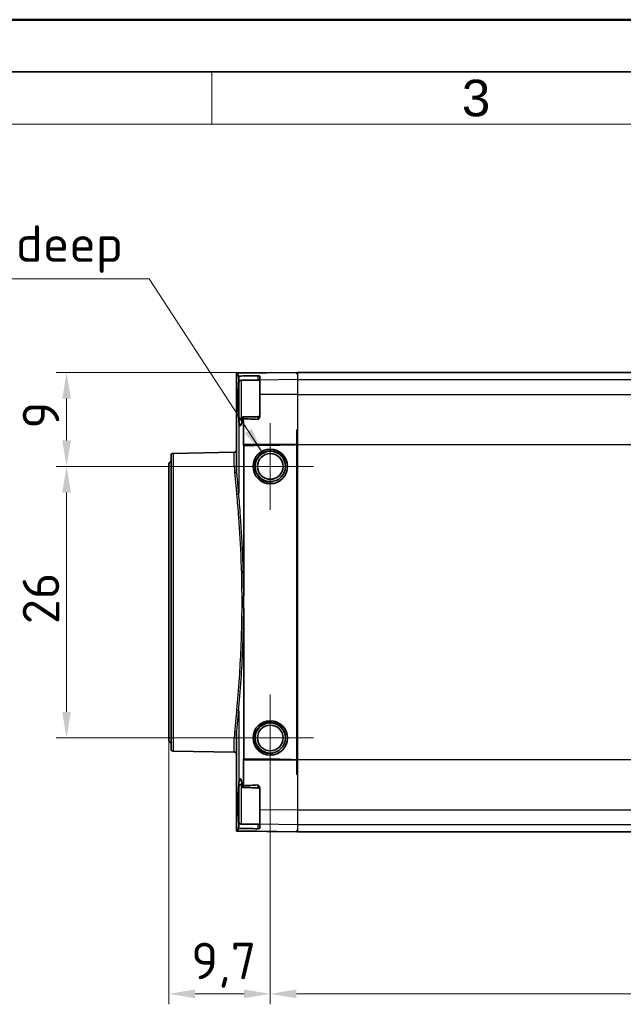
# Model space of a CAD drawing. Header units: millimetres. Extents: x 0 to 420, y 0 to 297.
# Tile 9 of 37: x 93 to 150, y 203 to 297. Entities that reach past the tile are written whole.
import ezdxf

# ---------------------------------------------------------------- set-up
doc = ezdxf.new("R2010")
doc.units = ezdxf.units.MM
doc.layers.get('0').update_dxf_attribs({"lineweight": 25})
for name, color, linetype, lineweight in [('001', 7, 'Continuous', 50), ('Bemaßung (ISO)', 7, 'Continuous', 18), ('Mittelpunktmarkierung (ISO)', 7, 'Continuous', 18), ('Sichtbar (ISO)', 7, 'Continuous', 35), ('Sichtbar schmal (ISO)', 7, 'Continuous', 25), ('Symbol (ISO)', 7, 'Continuous', 18)]:
    doc.layers.add(name, color=color, linetype=linetype, lineweight=lineweight)
doc.layers.add('Symbole(DIN)', color=3, linetype='Continuous', lineweight=25, true_color=0x00ff00)
doc.styles.add('Aktuell-DIN', font='arial.ttf')
doc.styles.add('Notiztext (DIN)', font='isocpeur.ttf')
doc.dimstyles.new('Standard (DIN)', dxfattribs={"dimtxt": 3.5, "dimasz": 2.5, "dimexe": 1, "dimexo": 0, "dimgap": 0.7, "dimtad": 1, "dimtoh": 1, "dimrnd": 1e-08, "dimtxsty": 'Notiztext (DIN)', "dimcen": 0.09, "dimdle": 10, "dimclrd": 256, "dimclre": 256, "dimclrt": 256, "dimazin": 2, "dimtfac": 0.514286, "dimtdec": 4, "dimtmove": 0, "dimatfit": 3, "dimfxl": 1, "dimtolj": 1, "dimlwd": -1, "dimlwe": -1, "dimarcsym": 0})
doc.dimstyles.new('Standard (DIN)$7', dxfattribs={"dimtxt": 3.5, "dimasz": 2.5, "dimexe": 1, "dimexo": 0, "dimgap": 0.7, "dimtad": 1, "dimtoh": 1, "dimrnd": 1e-08, "dimtxsty": 'Notiztext (DIN)', "dimcen": 0.09, "dimdle": 10, "dimclrd": 256, "dimclre": 256, "dimclrt": 256, "dimazin": 2, "dimtfac": 0.514286, "dimtdec": 4, "dimtmove": 0, "dimatfit": 3, "dimfxl": 1, "dimtolj": 1, "dimlwd": -1, "dimlwe": -1, "dimarcsym": 0})

# ---------------------------------------------------------------- blocks, each defined once
blk = doc.blocks.new('Ränder Basler-A3')
at = {"layer": '001'}
blk.add_line((0, 297), (420, 297), dxfattribs=at)
at = {"layer": '001', "color": 7, "linetype": 'Continuous', "lineweight": 35}
blk.add_line((5, 292), (415, 292), dxfattribs=at)
at = {"layer": '001', "color": 7, "linetype": 'Continuous', "lineweight": 18}
for p, q in [((111, 292), (111, 287)), ((10, 287), (410, 287))]:
    blk.add_line(p, q, dxfattribs=at)
at = {"layer": 'Symbole(DIN)', "color": 250, "true_color": 0x3f3f3f, "insert": (134.93, 289.477), "char_height": 3.5, "attachment_point": 4, "style": 'Aktuell-DIN'}
blk.add_mtext('\\fArial|b0|i0;3', dxfattribs=at)
blk = doc.blocks.new('*D37')
at = {"layer": 'Bemaßung (ISO)', "transparency": 16777216}
for p, q in [((116.593, 224.065), (116.593, 202.708)), ((196.793, 224.065), (196.793, 202.708)), ((119.093, 203.708), (194.293, 203.708))]:
    blk.add_line(p, q, dxfattribs=at)
for points in [[(119.093, 204.124), (119.093, 203.291), (116.593, 203.708)], [(194.293, 204.124), (194.293, 203.291), (196.793, 203.708)]]:
    blk.add_solid(points, dxfattribs=at)
at = {"layer": 'Defpoints', "color": 0, "transparency": 16777216}
for p in [(116.593, 224.065), (196.793, 224.065), (196.793, 203.708)]:
    blk.add_point(p, dxfattribs=at)
at = {"layer": 'Bemaßung (ISO)', "transparency": 16777216, "insert": (152.756, 208.608), "char_height": 3.5, "attachment_point": 1, "style": 'Notiztext (DIN)'}
blk.add_mtext('\\A1;80,2', dxfattribs=at)
blk = doc.blocks.new('*D38')
at = {"layer": 'Bemaßung (ISO)', "transparency": 16777216}
for p, q in [((106.893, 227.97), (106.893, 202.708)), ((116.593, 224.065), (116.593, 202.708)), ((109.393, 203.708), (114.093, 203.708))]:
    blk.add_line(p, q, dxfattribs=at)
for points in [[(109.393, 204.124), (109.393, 203.291), (106.893, 203.708)], [(114.093, 204.124), (114.093, 203.291), (116.593, 203.708)]]:
    blk.add_solid(points, dxfattribs=at)
at = {"layer": 'Defpoints', "color": 0, "transparency": 16777216}
for p in [(106.893, 227.97), (116.593, 224.065), (116.593, 203.708)]:
    blk.add_point(p, dxfattribs=at)
at = {"layer": 'Bemaßung (ISO)', "transparency": 16777216, "insert": (109.031, 208.608), "char_height": 3.5, "attachment_point": 1, "style": 'Notiztext (DIN)'}
blk.add_mtext('\\A1;9,7', dxfattribs=at)
blk = doc.blocks.new('*D41')
at = {"layer": 'Bemaßung (ISO)', "transparency": 16777216}
for p, q in [((116.593, 254.215), (96.093, 254.215)), ((97.093, 251.715), (97.093, 230.715)), ((116.593, 228.215), (96.093, 228.215))]:
    blk.add_line(p, q, dxfattribs=at)
for points in [[(96.676, 251.715), (97.51, 251.715), (97.093, 254.215)], [(96.676, 230.715), (97.51, 230.715), (97.093, 228.215)]]:
    blk.add_solid(points, dxfattribs=at)
at = {"layer": 'Defpoints', "color": 0, "transparency": 16777216}
for p in [(116.593, 254.215), (97.093, 228.215), (116.593, 228.215)]:
    blk.add_point(p, dxfattribs=at)
at = {"layer": 'Bemaßung (ISO)', "transparency": 16777216, "insert": (92.893, 239.115), "char_height": 3.5, "attachment_point": 1, "rotation": 90, "style": 'Notiztext (DIN)'}
blk.add_mtext('\\A1;26', dxfattribs=at)
blk = doc.blocks.new('*D45')
at = {"layer": 'Bemaßung (ISO)', "transparency": 16777216}
for p, q in [((119.193, 263.215), (96.093, 263.215)), ((97.093, 260.715), (97.093, 256.715)), ((116.593, 254.215), (96.093, 254.215))]:
    blk.add_line(p, q, dxfattribs=at)
for points in [[(96.676, 260.715), (97.51, 260.715), (97.093, 263.215)], [(96.676, 256.715), (97.51, 256.715), (97.093, 254.215)]]:
    blk.add_solid(points, dxfattribs=at)
at = {"layer": 'Defpoints', "color": 0, "transparency": 16777216}
for p in [(119.193, 263.215), (97.093, 254.215), (116.593, 254.215)]:
    blk.add_point(p, dxfattribs=at)
at = {"layer": 'Bemaßung (ISO)', "transparency": 16777216, "insert": (92.893, 257.84), "char_height": 3.5, "attachment_point": 1, "rotation": 90, "style": 'Notiztext (DIN)'}
blk.add_mtext('\\A1;9', dxfattribs=at)

msp = doc.modelspace()

# ---------------------------------------------------------------- linework, layer by layer
at = {"layer": 'Mittelpunktmarkierung (ISO)'}
for p, q in [((116.593, 258.365), (116.593, 250.065)), ((120.743, 254.215), (112.443, 254.215)), ((116.593, 232.365), (116.593, 224.065)), ((120.743, 228.215), (112.443, 228.215))]:
    msp.add_line(p, q, dxfattribs=at)
at = {"layer": 'Sichtbar (ISO)'}
for p, q in [((113.376, 263.139), (113.348, 263.139)), ((113.39, 263.14), (113.376, 263.139)), ((119.143, 263.215), (113.39, 263.14)), ((119.143, 263.215), (119.143, 263.198)), ((119.143, 263.198), (119.143, 263.084)), ((119.193, 263.199), (119.193, 263.215)), ((194.193, 263.215), (119.193, 263.215)), ((119.193, 263.084), (119.193, 263.199)), ((113.345, 263.007), (113.345, 254.377)), ((113.593, 258.865), (113.593, 262.265)), ((113.793, 262.465), (115.593, 262.465)), ((115.593, 262.482), (115.593, 262.853)), ((115.593, 261.101), (115.593, 262.482)), ((115.593, 259.08), (115.593, 261.101)), ((113.793, 258.665), (113.894, 258.665)), ((119.193, 257.715), (119.143, 257.714)), ((119.143, 257.714), (119.143, 256.326)), ((119.193, 256.326), (119.193, 257.715)), ((107.29, 255.469), (113.149, 255.571)), ((114.039, 256.326), (114.039, 256.324)), ((114.048, 242.307), (114.048, 256.23)), ((119.143, 256.324), (119.143, 256.326)), ((119.143, 256.313), (119.143, 256.324)), ((119.143, 256.313), (119.143, 226.118)), ((119.193, 256.326), (119.193, 226.105)), ((107.093, 227.162), (107.093, 255.269)), ((106.893, 227.97), (106.893, 254.46)), ((114.048, 226.201), (114.048, 240.124)), ((113.345, 228.054), (113.345, 219.424)), ((107.29, 226.962), (113.149, 226.86)), ((114.039, 226.107), (114.039, 226.105)), ((119.143, 226.107), (119.143, 226.118)), ((119.143, 226.105), (119.143, 226.107)), ((119.143, 226.105), (119.143, 224.717)), ((119.193, 224.715), (119.193, 226.105)), ((119.143, 224.717), (119.193, 224.715)), ((113.593, 220.165), (113.593, 223.565)), ((113.793, 223.765), (113.894, 223.765)), ((115.593, 221.33), (115.593, 223.351)), ((115.593, 219.949), (115.593, 221.33)), ((113.793, 219.965), (115.593, 219.965)), ((115.593, 219.578), (115.593, 219.949)), ((113.348, 219.292), (113.376, 219.292)), ((113.376, 219.292), (113.39, 219.291)), ((119.143, 219.216), (113.39, 219.291)), ((119.143, 219.347), (119.143, 219.233)), ((119.143, 219.233), (119.143, 219.216)), ((119.193, 219.232), (119.193, 219.347)), ((119.193, 219.215), (119.193, 219.232)), ((119.193, 219.215), (194.193, 219.215))]:
    msp.add_line(p, q, dxfattribs=at)
for centre, radius in [((116.593, 254.215), 1.65), ((116.593, 254.215), 1.45), ((116.593, 254.215), 1.23), ((116.593, 228.215), 1.65), ((116.593, 228.215), 1.45), ((116.593, 228.215), 1.23)]:
    msp.add_circle(centre, radius, dxfattribs=at)
for centre, start, end in [((113.793, 262.265), 90, 180), ((113.793, 258.865), 180, 270), ((115.393, 259.183), 270.71084, 0), ((113.145, 255.771), 271, 0), ((107.093, 254.46), 90, 180), ((107.293, 255.269), 91, 180), ((107.093, 227.97), 180, 270), ((107.293, 227.162), 180, 269), ((113.145, 226.66), 0, 89), ((113.793, 223.565), 90, 180), ((115.393, 223.248), 0, 89.28916), ((113.793, 220.165), 180, 270)]:
    msp.add_arc(centre, 0.2, start, end, dxfattribs=at)
for centre, major_axis, ratio, start_param, end_param in [((743.22, 230.814), (1553.747, 0), 0.022679, 1.984089, 1.984124), ((111.554, 256.324), (7.64, 0), 0.01309, 5.045056, 6.168713), ((111.554, 226.107), (7.64, 0), 0.01309, 0.114472, 1.238129), ((743.22, 251.617), (-1553.747, 0), 0.022679, 1.157468, 1.157503)]:
    msp.add_ellipse(centre, major_axis=major_axis, ratio=ratio, start_param=start_param, end_param=end_param, dxfattribs=at)
for points, knots in [([(113.345, 263.007), (113.345, 263.031), (113.346, 263.061), (113.347, 263.11), (113.348, 263.124), (113.348, 263.139)], [0.99079288, 0.99079288, 0.99079288, 0.99079288, 1.01750739, 1.01750739, 1.0272812, 1.0272812, 1.0272812, 1.0272812]), ([(113.545, 261.88), (113.548, 261.944), (113.552, 262.008), (113.559, 262.137), (113.562, 262.201), (113.566, 262.265)], [0, 0, 0, 0, 0.02313916, 0.02313916, 0.04635103, 0.04635103, 0.04635103, 0.04635103]), ([(113.569, 262.69), (113.568, 262.742), (113.565, 262.791), (113.561, 262.846), (113.559, 262.859), (113.558, 262.872)], [0.0004588, 0.0004588, 0.0004588, 0.0004588, 0.01759576, 0.01759576, 0.02373277, 0.02373277, 0.02373277, 0.02373277]), ([(113.569, 262.351), (113.571, 262.392), (113.572, 262.435), (113.572, 262.521), (113.572, 262.563), (113.571, 262.633), (113.57, 262.662), (113.569, 262.69)], [0.004726, 0.004726, 0.004726, 0.004726, 0.01800862, 0.01800862, 0.03057725, 0.03057725, 0.03956399, 0.03956399, 0.03956399, 0.03956399]), ([(115.593, 262.853), (115.593, 262.861), (115.583, 262.869), (115.541, 262.887), (115.503, 262.896), (115.456, 262.904), (115.444, 262.905), (115.426, 262.907), (115.42, 262.907), (115.406, 262.908), (115.399, 262.908), (115.392, 262.908)], [0, 0, 0, 0, 0.01503811, 0.01503811, 0.03741187, 0.03741187, 0.04687079, 0.04687079, 0.05200051, 0.05200051, 0.05682005, 0.05682005, 0.05682005, 0.05682005]), ([(113.569, 258.792), (113.551, 259.005), (113.537, 259.259), (113.518, 259.811), (113.513, 260.101), (113.511, 260.671), (113.513, 260.947), (113.523, 261.378), (113.529, 261.539), (113.538, 261.736), (113.54, 261.779), (113.543, 261.851), (113.545, 261.872), (113.545, 261.88)], [0.0002384, 0.0002384, 0.0002384, 0.0002384, 0.0926244, 0.0926244, 0.1813188, 0.1813188, 0.2640356, 0.2640356, 0.3165978, 0.3165978, 0.3319264, 0.3319264, 0.3421054, 0.3421054, 0.3421054, 0.3421054]), ([(113.895, 258.675), (113.895, 258.671), (113.893, 258.66), (113.876, 258.548), (113.845, 258.364), (113.77, 258.144), (113.737, 258.106), (113.678, 258.148), (113.653, 258.215), (113.606, 258.438), (113.586, 258.596), (113.569, 258.792)], [0, 0, 0, 0, 0.00157898, 0.00157898, 0.01117976, 0.01117976, 0.01884989, 0.01884989, 0.02552086, 0.02552086, 0.03240701, 0.03240701, 0.03240701, 0.03240701]), ([(113.929, 258.868), (113.923, 258.836), (113.918, 258.803), (113.906, 258.739), (113.901, 258.707), (113.895, 258.675)], [0, 0, 0, 0, 0.01683135, 0.01683135, 0.03346686, 0.03346686, 0.03346686, 0.03346686]), ([(114.013, 258.78), (114.009, 258.815), (114.006, 258.845), (113.996, 258.907), (113.989, 258.933), (113.975, 258.965), (113.968, 258.97), (113.954, 258.962), (113.948, 258.949), (113.936, 258.908), (113.932, 258.885), (113.929, 258.868)], [0.02231047, 0.02231047, 0.02231047, 0.02231047, 0.03490175, 0.03490175, 0.05193974, 0.05193974, 0.06849074, 0.06849074, 0.08434196, 0.08434196, 0.09876575, 0.09876575, 0.09876575, 0.09876575]), ([(115.392, 258.718), (115.399, 258.717), (115.406, 258.718), (115.421, 258.723), (115.429, 258.727), (115.45, 258.742), (115.463, 258.756), (115.494, 258.792), (115.516, 258.826), (115.553, 258.898), (115.568, 258.934), (115.588, 259.007), (115.593, 259.044), (115.593, 259.08)], [0, 0, 0, 0, 0.00209389, 0.00209389, 0.00469564, 0.00469564, 0.01000936, 0.01000936, 0.02153414, 0.02153414, 0.03204128, 0.03204128, 0.04202857, 0.04202857, 0.04202857, 0.04202857]), ([(114.039, 256.324), (114.039, 256.312), (114.04, 256.298), (114.041, 256.274), (114.042, 256.262), (114.044, 256.245), (114.046, 256.237), (114.048, 256.231), (114.048, 256.23), (114.048, 256.23)], [0, 0, 0, 0, 0.00377562, 0.00377562, 0.00755125, 0.00755125, 0.01135138, 0.01135138, 0.01191709, 0.01191709, 0.01191709, 0.01191709]), ([(114.048, 240.124), (114.048, 240.328), (114.047, 240.521), (114.045, 240.837), (114.045, 240.917), (114.044, 241.04), (114.044, 241.081), (114.044, 241.147), (114.044, 241.172), (114.044, 241.219), (114.044, 241.242), (114.044, 241.294), (114.044, 241.323), (114.044, 241.413), (114.044, 241.474), (114.045, 241.654), (114.046, 241.779), (114.047, 242.008), (114.048, 242.167), (114.048, 242.307)], [-0.2246425, -0.2246425, -0.2246425, -0.2246425, -0.1558533, -0.1558533, -0.1310897, -0.1310897, -0.1188617, -0.1188617, -0.1113745, -0.1113745, -0.1045758, -0.1045758, -0.0958175, -0.0958175, -0.0775368, -0.0775368, -0.0418384, -0.0418384, 0, 0, 0, 0]), ([(114.048, 226.201), (114.048, 226.201), (114.048, 226.2), (114.046, 226.194), (114.044, 226.186), (114.042, 226.168), (114.041, 226.157), (114.04, 226.133), (114.039, 226.119), (114.039, 226.107)], [0.0183877, 0.0183877, 0.0183877, 0.0183877, 0.01896381, 0.01896381, 0.02277491, 0.02277491, 0.02653956, 0.02653956, 0.03030422, 0.03030422, 0.03030422, 0.03030422]), ([(113.545, 220.551), (113.545, 220.559), (113.543, 220.582), (113.537, 220.705), (113.533, 220.798), (113.525, 221.011), (113.521, 221.132), (113.512, 221.553), (113.51, 221.864), (113.515, 222.44), (113.52, 222.703), (113.539, 223.206), (113.552, 223.44), (113.569, 223.639)], [0, 0, 0, 0, 0.00277175, 0.00277175, 0.01071671, 0.01071671, 0.02029997, 0.02029997, 0.04320878, 0.04320878, 0.06329757, 0.06329757, 0.08457191, 0.08457191, 0.08457191, 0.08457191]), ([(113.569, 223.639), (113.587, 223.846), (113.609, 224.01), (113.659, 224.239), (113.687, 224.301), (113.746, 224.315), (113.777, 224.272), (113.829, 224.114), (113.85, 224.023), (113.885, 223.831), (113.894, 223.765), (113.895, 223.756)], [0.0027558, 0.0027558, 0.0027558, 0.0027558, 0.0921597, 0.0921597, 0.1815026, 0.1815026, 0.2664349, 0.2664349, 0.3286928, 0.3286928, 0.370602, 0.370602, 0.370602, 0.370602]), ([(113.895, 223.756), (113.901, 223.724), (113.906, 223.692), (113.918, 223.628), (113.923, 223.595), (113.929, 223.563)], [0, 0, 0, 0, 0.01663357, 0.01663357, 0.03346686, 0.03346686, 0.03346686, 0.03346686]), ([(113.929, 223.563), (113.933, 223.542), (113.938, 223.513), (113.953, 223.471), (113.96, 223.462), (113.975, 223.466), (113.983, 223.48), (113.997, 223.529), (114.003, 223.564), (114.01, 223.62), (114.011, 223.635), (114.013, 223.651)], [0, 0, 0, 0, 0.01064622, 0.01064622, 0.02061815, 0.02061815, 0.03045675, 0.03045675, 0.0401093, 0.0401093, 0.04328918, 0.04328918, 0.04328918, 0.04328918]), ([(115.593, 223.351), (115.593, 223.401), (115.583, 223.451), (115.546, 223.554), (115.518, 223.602), (115.48, 223.656), (115.463, 223.677), (115.436, 223.7), (115.427, 223.705), (115.415, 223.71), (115.41, 223.712), (115.401, 223.713), (115.397, 223.714), (115.392, 223.713)], [0, 0, 0, 0, 0.01529693, 0.01529693, 0.03309888, 0.03309888, 0.04266065, 0.04266065, 0.04794593, 0.04794593, 0.05088149, 0.05088149, 0.05371994, 0.05371994, 0.05371994, 0.05371994]), ([(113.566, 220.165), (113.562, 220.23), (113.559, 220.294), (113.552, 220.423), (113.548, 220.487), (113.545, 220.551)], [0, 0, 0, 0, 0.02321085, 0.02321085, 0.04635104, 0.04635104, 0.04635104, 0.04635104]), ([(113.558, 219.559), (113.56, 219.574), (113.561, 219.591), (113.565, 219.648), (113.568, 219.693), (113.569, 219.741)], [0.02641172, 0.02641172, 0.02641172, 0.02641172, 0.03395513, 0.03395513, 0.04969609, 0.04969609, 0.04969609, 0.04969609]), ([(113.569, 219.741), (113.571, 219.778), (113.571, 219.818), (113.572, 219.908), (113.572, 219.959), (113.571, 220.033), (113.57, 220.057), (113.569, 220.08)], [0.00463113, 0.00463113, 0.00463113, 0.00463113, 0.01670397, 0.01670397, 0.03196416, 0.03196416, 0.03939169, 0.03939169, 0.03939169, 0.03939169]), ([(113.348, 219.292), (113.348, 219.307), (113.347, 219.321), (113.346, 219.37), (113.345, 219.4), (113.345, 219.424)], [0.22496185, 0.22496185, 0.22496185, 0.22496185, 0.23473565, 0.23473565, 0.26145016, 0.26145016, 0.26145016, 0.26145016]), ([(115.392, 219.523), (115.399, 219.523), (115.406, 219.523), (115.422, 219.524), (115.43, 219.524), (115.449, 219.526), (115.461, 219.528), (115.496, 219.534), (115.519, 219.539), (115.556, 219.55), (115.569, 219.555), (115.588, 219.566), (115.593, 219.572), (115.593, 219.578)], [0, 0, 0, 0, 0.00215043, 0.00215043, 0.00482619, 0.00482619, 0.00922794, 0.00922794, 0.01624316, 0.01624316, 0.02226624, 0.02226624, 0.02799289, 0.02799289, 0.02799289, 0.02799289])]:
    msp.add_open_spline(points, degree=3, knots=knots, dxfattribs=at)
for points in [[(113.39, 263.14), (113.396, 263.14), (113.403, 263.134), (113.411, 263.124)], [(113.411, 263.124), (113.453, 263.062), (113.502, 262.978), (113.558, 262.872)], [(113.558, 262.872), (114.114, 262.882), (114.834, 262.895), (115.392, 262.908)], [(113.566, 262.265), (113.567, 262.292), (113.568, 262.321), (113.569, 262.351)], [(113.966, 258.967), (114.442, 258.972), (114.919, 258.977), (115.396, 258.983)], [(114.013, 258.78), (114.03, 257.954), (114.039, 257.129), (114.039, 256.326)], [(115.392, 258.718), (114.957, 258.746), (114.435, 258.767), (114.013, 258.78)], [(114.039, 226.105), (114.039, 225.302), (114.03, 224.477), (114.013, 223.651)], [(114.013, 223.651), (114.435, 223.664), (114.957, 223.685), (115.392, 223.713)], [(115.396, 223.448), (114.919, 223.454), (114.442, 223.459), (113.966, 223.464)], [(113.569, 220.08), (113.568, 220.11), (113.567, 220.139), (113.566, 220.165)], [(113.411, 219.307), (113.403, 219.297), (113.396, 219.291), (113.39, 219.291)], [(113.558, 219.559), (113.502, 219.453), (113.453, 219.369), (113.411, 219.307)], [(115.392, 219.523), (114.834, 219.536), (114.114, 219.549), (113.558, 219.559)]]:
    msp.add_open_spline(points, degree=3, dxfattribs=at)
at = {"layer": 'Sichtbar schmal (ISO)'}
for p, q in [((113.376, 253.79), (113.376, 263.139)), ((119.143, 263.198), (113.411, 263.124)), ((119.193, 263.199), (194.193, 263.199)), ((119.193, 263.084), (119.193, 262.528)), ((113.569, 262.69), (113.569, 262.351)), ((113.793, 262.465), (113.793, 258.665)), ((119.193, 262.528), (115.593, 262.482)), ((119.193, 262.528), (194.193, 262.528)), ((119.193, 262.528), (119.193, 261.116)), ((119.193, 261.116), (115.593, 261.101)), ((119.193, 261.116), (194.193, 261.116)), ((119.193, 261.116), (119.193, 257.715)), ((113.569, 258.792), (113.569, 251.661)), ((113.149, 254.196), (113.149, 255.571)), ((119.143, 256.326), (114.039, 256.326)), ((119.143, 256.324), (114.039, 256.324)), ((119.193, 256.326), (173.693, 256.326)), ((107.29, 255.469), (107.29, 226.962)), ((113.569, 230.77), (113.569, 223.639)), ((113.149, 226.86), (113.149, 228.235)), ((113.376, 219.292), (113.376, 228.641)), ((114.039, 226.107), (119.143, 226.107)), ((119.143, 226.105), (114.039, 226.105)), ((173.693, 226.105), (119.193, 226.105)), ((119.193, 224.715), (119.193, 221.315)), ((113.793, 223.765), (113.793, 219.965)), ((119.193, 221.315), (115.593, 221.33)), ((119.193, 221.315), (119.193, 219.903)), ((194.193, 221.315), (119.193, 221.315)), ((113.569, 220.08), (113.569, 219.741)), ((119.193, 219.903), (115.593, 219.949)), ((119.193, 219.903), (119.193, 219.347)), ((194.193, 219.903), (119.193, 219.903)), ((119.143, 219.233), (113.411, 219.307)), ((194.193, 219.232), (119.193, 219.232))]:
    msp.add_line(p, q, dxfattribs=at)
for centre in [(116.593, 254.215), (116.593, 228.215)]:
    msp.add_arc(centre, 1.501, 10, 280, dxfattribs=at)
for centre, major_axis, ratio, start_param, end_param in [((113.145, 254.377), (0.2, 0), 0.904221, 4.729842, 6.283185), ((113.176, 253.79), (0.199, 0.019), 0.863288, 4.647949, 6.17347), ((113.37, 251.661), (0.199, 0.017), 0.716855, 4.668715, 6.164584), ((113.37, 230.77), (0.199, -0.017), 0.716855, 0.118602, 1.61447), ((113.145, 228.054), (0.2, 0), 0.904221, 0, 1.553343), ((113.176, 228.641), (0.199, -0.019), 0.863288, 0.109716, 1.635236)]:
    msp.add_ellipse(centre, major_axis=major_axis, ratio=ratio, start_param=start_param, end_param=end_param, dxfattribs=at)
for points in [[(113.593, 262.265), (113.584, 262.265), (113.575, 262.265), (113.566, 262.265)], [(113.593, 261.876), (113.577, 261.877), (113.561, 261.879), (113.545, 261.88)], [(113.593, 220.555), (113.577, 220.554), (113.561, 220.552), (113.545, 220.551)]]:
    msp.add_open_spline(points, degree=3, dxfattribs=at)
for points, knots in [([(115.392, 262.908), (115.392, 262.892), (115.393, 262.871), (115.393, 262.814), (115.393, 262.773), (115.394, 262.7), (115.394, 262.67), (115.395, 262.624), (115.395, 262.608), (115.395, 262.566), (115.395, 262.54), (115.395, 262.498), (115.395, 262.482), (115.396, 262.466)], [0.00292632, 0.00292632, 0.00292632, 0.00292632, 0.01975193, 0.01975193, 0.04232557, 0.04232557, 0.05643409, 0.05643409, 0.06348835, 0.06348835, 0.07477517, 0.07477517, 0.0817021, 0.0817021, 0.0817021, 0.0817021]), ([(115.396, 258.983), (115.395, 258.983), (115.394, 258.96), (115.393, 258.87), (115.393, 258.799), (115.392, 258.718)], [0.04015506, 0.04015506, 0.04015506, 0.04015506, 0.07561094, 0.07561094, 0.11433482, 0.11433482, 0.11433482, 0.11433482]), ([(113.149, 254.196), (113.149, 254.133), (113.15, 254.068), (113.155, 253.941), (113.158, 253.879), (113.166, 253.776), (113.169, 253.736), (113.175, 253.669), (113.177, 253.643), (113.179, 253.617)], [0, 0, 0, 0, 0.0447892, 0.0447892, 0.0851625, 0.0851625, 0.1103959, 0.1103959, 0.1261667, 0.1261667, 0.1261667, 0.1261667]), ([(113.376, 253.79), (113.373, 253.816), (113.371, 253.843), (113.365, 253.91), (113.362, 253.951), (113.355, 254.056), (113.351, 254.118), (113.346, 254.247), (113.345, 254.313), (113.345, 254.377)], [-0.1261667, -0.1261667, -0.1261667, -0.1261667, -0.1103959, -0.1103959, -0.0851625, -0.0851625, -0.0447892, -0.0447892, 0, 0, 0, 0]), ([(113.569, 251.661), (113.557, 251.806), (113.545, 251.948), (113.521, 252.212), (113.511, 252.334), (113.493, 252.529), (113.486, 252.603), (113.476, 252.721), (113.471, 252.766), (113.459, 252.899), (113.451, 252.987), (113.431, 253.209), (113.418, 253.341), (113.396, 253.579), (113.386, 253.686), (113.376, 253.79)], [-0.3531496, -0.3531496, -0.3531496, -0.3531496, -0.2904656, -0.2904656, -0.2339616, -0.2339616, -0.1986467, -0.1986467, -0.1765748, -0.1765748, -0.1324311, -0.1324311, -0.0618012, -0.0618012, 0, 0, 0, 0]), ([(113.179, 253.617), (113.189, 253.515), (113.2, 253.409), (113.222, 253.174), (113.234, 253.044), (113.255, 252.825), (113.263, 252.739), (113.275, 252.607), (113.28, 252.563), (113.29, 252.446), (113.297, 252.374), (113.315, 252.182), (113.326, 252.061), (113.349, 251.8), (113.361, 251.66), (113.374, 251.517)], [0, 0, 0, 0, 0.0618012, 0.0618012, 0.1324311, 0.1324311, 0.1765748, 0.1765748, 0.1986467, 0.1986467, 0.2339616, 0.2339616, 0.2904656, 0.2904656, 0.3531496, 0.3531496, 0.3531496, 0.3531496]), ([(113.374, 251.517), (113.431, 250.854), (113.492, 250.116), (113.644, 248.054), (113.728, 246.658), (113.849, 243.459), (113.874, 241.649), (113.824, 237.795), (113.73, 235.75), (113.535, 232.841), (113.451, 231.813), (113.374, 230.914)], [0, 0, 0, 0, 0.290214, 0.290214, 0.754557, 0.754557, 1.29682, 1.29682, 1.928198, 1.928198, 2.321713, 2.321713, 2.321713, 2.321713]), ([(114.048, 242.307), (114.038, 243.297), (114.014, 244.28), (113.923, 246.733), (113.839, 248.149), (113.688, 250.24), (113.627, 250.988), (113.569, 251.661)], [-1.051531, -1.051531, -1.051531, -1.051531, -0.754557, -0.754557, -0.290214, -0.290214, 0, 0, 0, 0]), ([(113.569, 230.77), (113.647, 231.682), (113.731, 232.725), (113.925, 235.674), (114.018, 237.748), (114.046, 239.941), (114.047, 240.032), (114.048, 240.124)], [-2.321713, -2.321713, -2.321713, -2.321713, -1.928198, -1.928198, -1.29682, -1.29682, -1.269349, -1.269349, -1.269349, -1.269349]), ([(113.374, 230.914), (113.365, 230.813), (113.356, 230.714), (113.334, 230.46), (113.32, 230.307), (113.285, 229.922), (113.264, 229.696), (113.221, 229.244), (113.199, 229.021), (113.179, 228.814)], [0, 0, 0, 0, 0.0441437, 0.0441437, 0.1147736, 0.1147736, 0.2277815, 0.2277815, 0.3531496, 0.3531496, 0.3531496, 0.3531496]), ([(113.376, 228.641), (113.396, 228.851), (113.417, 229.077), (113.46, 229.535), (113.481, 229.764), (113.516, 230.155), (113.53, 230.31), (113.552, 230.568), (113.561, 230.668), (113.569, 230.77)], [-0.3531496, -0.3531496, -0.3531496, -0.3531496, -0.2277815, -0.2277815, -0.1147736, -0.1147736, -0.0441437, -0.0441437, 0, 0, 0, 0]), ([(113.179, 228.814), (113.177, 228.788), (113.175, 228.762), (113.169, 228.695), (113.166, 228.655), (113.158, 228.552), (113.155, 228.49), (113.15, 228.363), (113.149, 228.298), (113.149, 228.235)], [0, 0, 0, 0, 0.0157708, 0.0157708, 0.0410042, 0.0410042, 0.0813775, 0.0813775, 0.1261667, 0.1261667, 0.1261667, 0.1261667]), ([(113.345, 228.054), (113.345, 228.118), (113.346, 228.184), (113.351, 228.313), (113.355, 228.375), (113.362, 228.48), (113.365, 228.521), (113.371, 228.588), (113.373, 228.615), (113.376, 228.641)], [-0.1261667, -0.1261667, -0.1261667, -0.1261667, -0.0813775, -0.0813775, -0.0410042, -0.0410042, -0.0157708, -0.0157708, 0, 0, 0, 0]), ([(115.392, 223.713), (115.393, 223.632), (115.393, 223.561), (115.394, 223.471), (115.395, 223.448), (115.396, 223.448)], [0.00292965, 0.00292965, 0.00292965, 0.00292965, 0.0416288, 0.0416288, 0.07710916, 0.07710916, 0.07710916, 0.07710916]), ([(115.396, 219.965), (115.395, 219.949), (115.395, 219.933), (115.395, 219.891), (115.395, 219.865), (115.395, 219.823), (115.395, 219.808), (115.394, 219.761), (115.394, 219.731), (115.393, 219.658), (115.393, 219.618), (115.393, 219.56), (115.392, 219.539), (115.392, 219.523)], [0.03116608, 0.03116608, 0.03116608, 0.03116608, 0.03807144, 0.03807144, 0.04935187, 0.04935187, 0.05640213, 0.05640213, 0.07050267, 0.07050267, 0.09306352, 0.09306352, 0.10994199, 0.10994199, 0.10994199, 0.10994199])]:
    msp.add_open_spline(points, degree=3, knots=knots, dxfattribs=at)

# ---------------------------------------------------------------- block references
msp.add_blockref('Ränder Basler-A3', (0, 0))

# ---------------------------------------------------------------- texts
at = {"layer": 'Symbol (ISO)', "insert": (102.5, 272.755), "char_height": 3.5, "width": 34.62529, "attachment_point": 9, "style": 'Notiztext (DIN)'}
msp.add_mtext('{2x M3; 4,5 deep}', dxfattribs=at)

# ---------------------------------------------------------------- dimensions: what is measured, and where the dimension line sits
at = {"layer": 'Bemaßung (ISO)'}
for base, p1, p2, angle, picture, middle in [((97.093, 254.215), (119.193, 263.215), (116.593, 254.215), 90, '*D45', (97.093, 258.715)), ((97.093, 228.215), (116.593, 254.215), (116.593, 228.215), 90, '*D41', (97.093, 241.215)), ((116.593, 203.708), (106.893, 227.97), (116.593, 224.065), 180, '*D38', (111.743, 203.708)), ((196.793, 203.708), (116.593, 224.065), (196.793, 224.065), 180, '*D37', (156.693, 203.708))]:
    dim = msp.add_linear_dim(base=base, p1=p1, p2=p2, angle=angle, dimstyle='Standard (DIN)', override={"dimtoh": 0, "dimdec": 2, "dimtp": 0, "dimtm": 0, "dimtdec": 4, "dimtofl": 0, "dimatfit": 1}, dxfattribs=at)
    dim.commit()
    dim.dimension.update_dxf_attribs({"geometry": picture, "text_midpoint": middle, "dimtype": 160})

# ---------------------------------------------------------------- leaders
at = {"layer": 'Symbol (ISO)', "annotation_type": 0, "has_hookline": 1, "hookline_direction": 1, "text_width": 33.6}
msp.add_leader([(115.843, 255.515), (105, 272.171), (102.5, 272.171)], dimstyle='Standard (DIN)$7', override={"dimgap": 0, "dimtad": 1}, dxfattribs=at)

doc.saveas('drawing.dxf')
